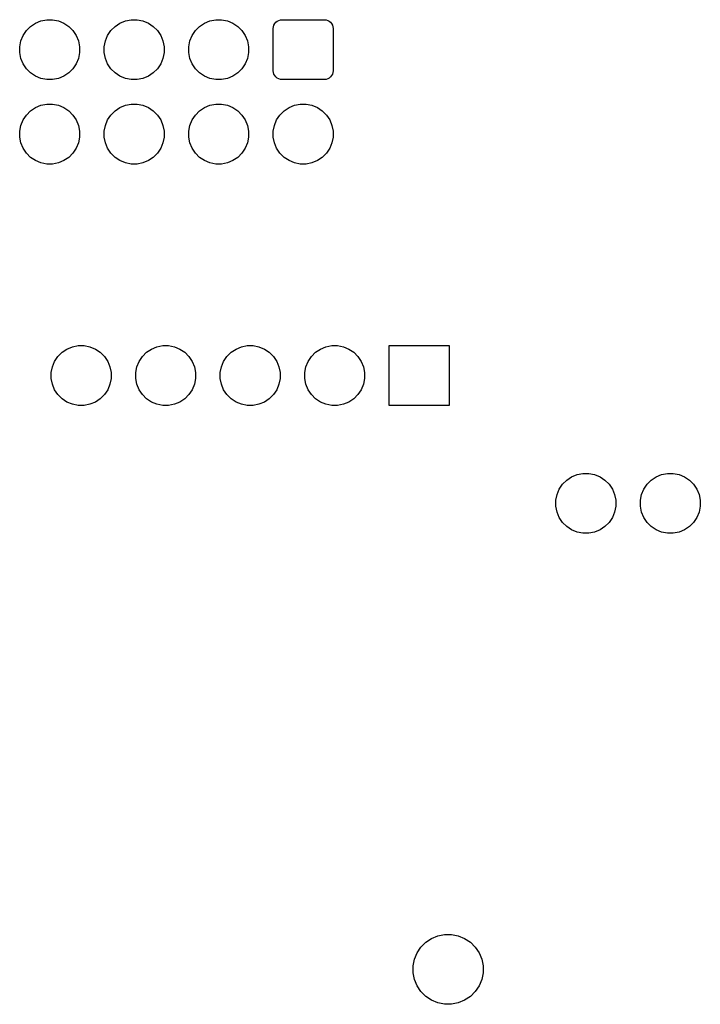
# Model space of a CAD drawing. Extents: x 0.02 to 3.88, y 0.02 to 3.88.
# Tile 4 of 5: x 1.13 to 1.93, y 2.57 to 3.73. Entities that reach past the tile are written whole.
import ezdxf

# ---------------------------------------------------------------- set-up
doc = ezdxf.new("R2010")
doc.units = 0
doc.header["$MEASUREMENT"] = 0
doc.layers.add('BLACK', color=7, linetype='CONTINUOUS')

msp = doc.modelspace()

# ---------------------------------------------------------------- linework, layer by layer
at = {"layer": 'BLACK', "linetype": 'CONTINUOUS'}
for p, q in [((1.14778, 3.72825), (1.15423, 3.73092)), ((1.15423, 3.73092), (1.16108, 3.73228)), ((1.16108, 3.73228), (1.16806, 3.73228)), ((1.16806, 3.73228), (1.1749, 3.73092)), ((1.1749, 3.73092), (1.18135, 3.72825)), ((1.24778, 3.72825), (1.25423, 3.73092)), ((1.25423, 3.73092), (1.26108, 3.73228)), ((1.26108, 3.73228), (1.26806, 3.73228)), ((1.26806, 3.73228), (1.2749, 3.73092)), ((1.2749, 3.73092), (1.28135, 3.72825)), ((1.34778, 3.72825), (1.35423, 3.73092)), ((1.35423, 3.73092), (1.36108, 3.73228)), ((1.36108, 3.73228), (1.36806, 3.73228)), ((1.36806, 3.73228), (1.3749, 3.73092)), ((1.3749, 3.73092), (1.38135, 3.72825)), ((1.43219, 3.72923), (1.43377, 3.73053)), ((1.43377, 3.73053), (1.43557, 3.73149)), ((1.43557, 3.73149), (1.43752, 3.73208)), ((1.43752, 3.73208), (1.43956, 3.73228)), ((1.43956, 3.73228), (1.48958, 3.73228)), ((1.48958, 3.73228), (1.49161, 3.73208)), ((1.49161, 3.73208), (1.49357, 3.73149)), ((1.49357, 3.73149), (1.49537, 3.73053)), ((1.49537, 3.73053), (1.49695, 3.72923)), ((1.13317, 3.71363), (1.13704, 3.71944)), ((1.13704, 3.71944), (1.14198, 3.72437)), ((1.14198, 3.72437), (1.14778, 3.72825)), ((1.18135, 3.72825), (1.18715, 3.72437)), ((1.18715, 3.72437), (1.19209, 3.71944)), ((1.19209, 3.71944), (1.19597, 3.71363)), ((1.23317, 3.71363), (1.23704, 3.71944)), ((1.23704, 3.71944), (1.24198, 3.72437)), ((1.24198, 3.72437), (1.24778, 3.72825)), ((1.28135, 3.72825), (1.28715, 3.72437)), ((1.28715, 3.72437), (1.29209, 3.71944)), ((1.29209, 3.71944), (1.29597, 3.71363)), ((1.33317, 3.71363), (1.33704, 3.71944)), ((1.33704, 3.71944), (1.34198, 3.72437)), ((1.34198, 3.72437), (1.34778, 3.72825)), ((1.38135, 3.72825), (1.38715, 3.72437)), ((1.38715, 3.72437), (1.39209, 3.71944)), ((1.39209, 3.71944), (1.39597, 3.71363)), ((1.42913, 3.72186), (1.42933, 3.7239)), ((1.42913, 3.67184), (1.42913, 3.72186)), ((1.42933, 3.7239), (1.42993, 3.72585)), ((1.42993, 3.72585), (1.43089, 3.72765)), ((1.43089, 3.72765), (1.43219, 3.72923)), ((1.49695, 3.72923), (1.49824, 3.72765)), ((1.49824, 3.72765), (1.49921, 3.72585)), ((1.49921, 3.72585), (1.4998, 3.7239)), ((1.4998, 3.7239), (1.5, 3.72186)), ((1.5, 3.72186), (1.5, 3.67184)), ((1.12913, 3.70034), (1.1305, 3.70719)), ((1.1305, 3.70719), (1.13317, 3.71363)), ((1.19597, 3.71363), (1.19864, 3.70719)), ((1.19864, 3.70719), (1.2, 3.70034)), ((1.22913, 3.70034), (1.2305, 3.70719)), ((1.2305, 3.70719), (1.23317, 3.71363)), ((1.29597, 3.71363), (1.29864, 3.70719)), ((1.29864, 3.70719), (1.3, 3.70034)), ((1.32913, 3.70034), (1.3305, 3.70719)), ((1.3305, 3.70719), (1.33317, 3.71363)), ((1.39597, 3.71363), (1.39864, 3.70719)), ((1.39864, 3.70719), (1.4, 3.70034)), ((1.12913, 3.69336), (1.12913, 3.70034)), ((1.2, 3.70034), (1.2, 3.69336)), ((1.22913, 3.69336), (1.22913, 3.70034)), ((1.3, 3.70034), (1.3, 3.69336)), ((1.32913, 3.69336), (1.32913, 3.70034)), ((1.4, 3.70034), (1.4, 3.69336)), ((1.1305, 3.68651), (1.12913, 3.69336)), ((1.13317, 3.68007), (1.1305, 3.68651)), ((1.19864, 3.68651), (1.19597, 3.68007)), ((1.2, 3.69336), (1.19864, 3.68651)), ((1.2305, 3.68651), (1.22913, 3.69336)), ((1.23317, 3.68007), (1.2305, 3.68651)), ((1.29864, 3.68651), (1.29597, 3.68007)), ((1.3, 3.69336), (1.29864, 3.68651)), ((1.3305, 3.68651), (1.32913, 3.69336)), ((1.33317, 3.68007), (1.3305, 3.68651)), ((1.39864, 3.68651), (1.39597, 3.68007)), ((1.4, 3.69336), (1.39864, 3.68651)), ((1.13704, 3.67426), (1.13317, 3.68007)), ((1.14198, 3.66933), (1.13704, 3.67426)), ((1.19209, 3.67426), (1.18715, 3.66933)), ((1.19597, 3.68007), (1.19209, 3.67426)), ((1.23704, 3.67426), (1.23317, 3.68007)), ((1.24198, 3.66933), (1.23704, 3.67426)), ((1.29209, 3.67426), (1.28715, 3.66933)), ((1.29597, 3.68007), (1.29209, 3.67426)), ((1.33704, 3.67426), (1.33317, 3.68007)), ((1.34198, 3.66933), (1.33704, 3.67426)), ((1.39209, 3.67426), (1.38715, 3.66933)), ((1.39597, 3.68007), (1.39209, 3.67426)), ((1.42933, 3.66981), (1.42913, 3.67184)), ((1.5, 3.67184), (1.4998, 3.66981)), ((1.14778, 3.66545), (1.14198, 3.66933)), ((1.15423, 3.66278), (1.14778, 3.66545)), ((1.16108, 3.66142), (1.15423, 3.66278)), ((1.16806, 3.66142), (1.16108, 3.66142)), ((1.1749, 3.66278), (1.16806, 3.66142)), ((1.18135, 3.66545), (1.1749, 3.66278)), ((1.18715, 3.66933), (1.18135, 3.66545)), ((1.24778, 3.66545), (1.24198, 3.66933)), ((1.25423, 3.66278), (1.24778, 3.66545)), ((1.26108, 3.66142), (1.25423, 3.66278)), ((1.26806, 3.66142), (1.26108, 3.66142)), ((1.2749, 3.66278), (1.26806, 3.66142)), ((1.28135, 3.66545), (1.2749, 3.66278)), ((1.28715, 3.66933), (1.28135, 3.66545)), ((1.34778, 3.66545), (1.34198, 3.66933)), ((1.35423, 3.66278), (1.34778, 3.66545)), ((1.36108, 3.66142), (1.35423, 3.66278)), ((1.36806, 3.66142), (1.36108, 3.66142)), ((1.3749, 3.66278), (1.36806, 3.66142)), ((1.38135, 3.66545), (1.3749, 3.66278)), ((1.38715, 3.66933), (1.38135, 3.66545)), ((1.42993, 3.66785), (1.42933, 3.66981)), ((1.43089, 3.66605), (1.42993, 3.66785)), ((1.43219, 3.66447), (1.43089, 3.66605)), ((1.43377, 3.66317), (1.43219, 3.66447)), ((1.43557, 3.66221), (1.43377, 3.66317)), ((1.43752, 3.66162), (1.43557, 3.66221)), ((1.43956, 3.66142), (1.43752, 3.66162)), ((1.48958, 3.66142), (1.43956, 3.66142)), ((1.49161, 3.66162), (1.48958, 3.66142)), ((1.49357, 3.66221), (1.49161, 3.66162)), ((1.49537, 3.66317), (1.49357, 3.66221)), ((1.49695, 3.66447), (1.49537, 3.66317)), ((1.49824, 3.66605), (1.49695, 3.66447)), ((1.49921, 3.66785), (1.49824, 3.66605)), ((1.4998, 3.66981), (1.49921, 3.66785)), ((1.14198, 3.62437), (1.14778, 3.62825)), ((1.14778, 3.62825), (1.15423, 3.63092)), ((1.15423, 3.63092), (1.16108, 3.63228)), ((1.16108, 3.63228), (1.16806, 3.63228)), ((1.16806, 3.63228), (1.1749, 3.63092)), ((1.1749, 3.63092), (1.18135, 3.62825)), ((1.18135, 3.62825), (1.18715, 3.62437)), ((1.24198, 3.62437), (1.24778, 3.62825)), ((1.24778, 3.62825), (1.25423, 3.63092)), ((1.25423, 3.63092), (1.26108, 3.63228)), ((1.26108, 3.63228), (1.26806, 3.63228)), ((1.26806, 3.63228), (1.2749, 3.63092)), ((1.2749, 3.63092), (1.28135, 3.62825)), ((1.28135, 3.62825), (1.28715, 3.62437)), ((1.34198, 3.62437), (1.34778, 3.62825)), ((1.34778, 3.62825), (1.35423, 3.63092)), ((1.35423, 3.63092), (1.36108, 3.63228)), ((1.36108, 3.63228), (1.36806, 3.63228)), ((1.36806, 3.63228), (1.3749, 3.63092)), ((1.3749, 3.63092), (1.38135, 3.62825)), ((1.38135, 3.62825), (1.38715, 3.62437)), ((1.44198, 3.62437), (1.44778, 3.62825)), ((1.44778, 3.62825), (1.45423, 3.63092)), ((1.45423, 3.63092), (1.46108, 3.63228)), ((1.46108, 3.63228), (1.46806, 3.63228)), ((1.46806, 3.63228), (1.4749, 3.63092)), ((1.4749, 3.63092), (1.48135, 3.62825)), ((1.48135, 3.62825), (1.48715, 3.62437)), ((1.1305, 3.60719), (1.13317, 3.61363)), ((1.13317, 3.61363), (1.13704, 3.61944)), ((1.13704, 3.61944), (1.14198, 3.62437)), ((1.18715, 3.62437), (1.19209, 3.61944)), ((1.19209, 3.61944), (1.19597, 3.61363)), ((1.19597, 3.61363), (1.19864, 3.60719)), ((1.2305, 3.60719), (1.23317, 3.61363)), ((1.23317, 3.61363), (1.23704, 3.61944)), ((1.23704, 3.61944), (1.24198, 3.62437)), ((1.28715, 3.62437), (1.29209, 3.61944)), ((1.29209, 3.61944), (1.29597, 3.61363)), ((1.29597, 3.61363), (1.29864, 3.60719)), ((1.3305, 3.60719), (1.33317, 3.61363)), ((1.33317, 3.61363), (1.33704, 3.61944)), ((1.33704, 3.61944), (1.34198, 3.62437)), ((1.38715, 3.62437), (1.39209, 3.61944)), ((1.39209, 3.61944), (1.39597, 3.61363)), ((1.39597, 3.61363), (1.39864, 3.60719)), ((1.4305, 3.60719), (1.43317, 3.61363)), ((1.43317, 3.61363), (1.43704, 3.61944)), ((1.43704, 3.61944), (1.44198, 3.62437)), ((1.48715, 3.62437), (1.49209, 3.61944)), ((1.49209, 3.61944), (1.49597, 3.61363)), ((1.49597, 3.61363), (1.49864, 3.60719)), ((1.12913, 3.60034), (1.1305, 3.60719)), ((1.19864, 3.60719), (1.2, 3.60034)), ((1.22913, 3.60034), (1.2305, 3.60719)), ((1.29864, 3.60719), (1.3, 3.60034)), ((1.32913, 3.60034), (1.3305, 3.60719)), ((1.39864, 3.60719), (1.4, 3.60034)), ((1.42913, 3.60034), (1.4305, 3.60719)), ((1.49864, 3.60719), (1.5, 3.60034)), ((1.12913, 3.59336), (1.12913, 3.60034)), ((1.1305, 3.58651), (1.12913, 3.59336)), ((1.2, 3.59336), (1.19864, 3.58651)), ((1.2, 3.60034), (1.2, 3.59336)), ((1.22913, 3.59336), (1.22913, 3.60034)), ((1.2305, 3.58651), (1.22913, 3.59336)), ((1.3, 3.59336), (1.29864, 3.58651)), ((1.3, 3.60034), (1.3, 3.59336)), ((1.32913, 3.59336), (1.32913, 3.60034)), ((1.3305, 3.58651), (1.32913, 3.59336)), ((1.4, 3.59336), (1.39864, 3.58651)), ((1.4, 3.60034), (1.4, 3.59336)), ((1.42913, 3.59336), (1.42913, 3.60034)), ((1.4305, 3.58651), (1.42913, 3.59336)), ((1.5, 3.59336), (1.49864, 3.58651)), ((1.5, 3.60034), (1.5, 3.59336)), ((1.13317, 3.58007), (1.1305, 3.58651)), ((1.13704, 3.57426), (1.13317, 3.58007)), ((1.19597, 3.58007), (1.19209, 3.57426)), ((1.19864, 3.58651), (1.19597, 3.58007)), ((1.23317, 3.58007), (1.2305, 3.58651)), ((1.23704, 3.57426), (1.23317, 3.58007)), ((1.29597, 3.58007), (1.29209, 3.57426)), ((1.29864, 3.58651), (1.29597, 3.58007)), ((1.33317, 3.58007), (1.3305, 3.58651)), ((1.33704, 3.57426), (1.33317, 3.58007)), ((1.39597, 3.58007), (1.39209, 3.57426)), ((1.39864, 3.58651), (1.39597, 3.58007)), ((1.43317, 3.58007), (1.4305, 3.58651)), ((1.43704, 3.57426), (1.43317, 3.58007)), ((1.49597, 3.58007), (1.49209, 3.57426)), ((1.49864, 3.58651), (1.49597, 3.58007)), ((1.14198, 3.56933), (1.13704, 3.57426)), ((1.14778, 3.56545), (1.14198, 3.56933)), ((1.18715, 3.56933), (1.18135, 3.56545)), ((1.19209, 3.57426), (1.18715, 3.56933)), ((1.24198, 3.56933), (1.23704, 3.57426)), ((1.24778, 3.56545), (1.24198, 3.56933)), ((1.28715, 3.56933), (1.28135, 3.56545)), ((1.29209, 3.57426), (1.28715, 3.56933)), ((1.34198, 3.56933), (1.33704, 3.57426)), ((1.34778, 3.56545), (1.34198, 3.56933)), ((1.38715, 3.56933), (1.38135, 3.56545)), ((1.39209, 3.57426), (1.38715, 3.56933)), ((1.44198, 3.56933), (1.43704, 3.57426)), ((1.44778, 3.56545), (1.44198, 3.56933)), ((1.48715, 3.56933), (1.48135, 3.56545)), ((1.49209, 3.57426), (1.48715, 3.56933)), ((1.15423, 3.56278), (1.14778, 3.56545)), ((1.16108, 3.56142), (1.15423, 3.56278)), ((1.16806, 3.56142), (1.16108, 3.56142)), ((1.1749, 3.56278), (1.16806, 3.56142)), ((1.18135, 3.56545), (1.1749, 3.56278)), ((1.25423, 3.56278), (1.24778, 3.56545)), ((1.26108, 3.56142), (1.25423, 3.56278)), ((1.26806, 3.56142), (1.26108, 3.56142)), ((1.2749, 3.56278), (1.26806, 3.56142)), ((1.28135, 3.56545), (1.2749, 3.56278)), ((1.35423, 3.56278), (1.34778, 3.56545)), ((1.36108, 3.56142), (1.35423, 3.56278)), ((1.36806, 3.56142), (1.36108, 3.56142)), ((1.3749, 3.56278), (1.36806, 3.56142)), ((1.38135, 3.56545), (1.3749, 3.56278)), ((1.45423, 3.56278), (1.44778, 3.56545)), ((1.46108, 3.56142), (1.45423, 3.56278)), ((1.46806, 3.56142), (1.46108, 3.56142)), ((1.4749, 3.56278), (1.46806, 3.56142)), ((1.48135, 3.56545), (1.4749, 3.56278)), ((1.19151, 3.3451), (1.19836, 3.34646)), ((1.19836, 3.34646), (1.20534, 3.34646)), ((1.20534, 3.34646), (1.21219, 3.3451)), ((1.29151, 3.3451), (1.29836, 3.34646)), ((1.29836, 3.34646), (1.30534, 3.34646)), ((1.30534, 3.34646), (1.31219, 3.3451)), ((1.39151, 3.3451), (1.39836, 3.34646)), ((1.39836, 3.34646), (1.40534, 3.34646)), ((1.40534, 3.34646), (1.41219, 3.3451)), ((1.49151, 3.3451), (1.49836, 3.34646)), ((1.49836, 3.34646), (1.50534, 3.34646)), ((1.50534, 3.34646), (1.51219, 3.3451)), ((1.56642, 3.27559), (1.56642, 3.34646)), ((1.56642, 3.34646), (1.63728, 3.34646)), ((1.63728, 3.34646), (1.63728, 3.27559)), ((1.17433, 3.33361), (1.17926, 3.33855)), ((1.17926, 3.33855), (1.18507, 3.34242)), ((1.18507, 3.34242), (1.19151, 3.3451)), ((1.21219, 3.3451), (1.21863, 3.34242)), ((1.21863, 3.34242), (1.22444, 3.33855)), ((1.22444, 3.33855), (1.22937, 3.33361)), ((1.27433, 3.33361), (1.27926, 3.33855)), ((1.27926, 3.33855), (1.28507, 3.34242)), ((1.28507, 3.34242), (1.29151, 3.3451)), ((1.31219, 3.3451), (1.31863, 3.34242)), ((1.31863, 3.34242), (1.32444, 3.33855)), ((1.32444, 3.33855), (1.32937, 3.33361)), ((1.37433, 3.33361), (1.37926, 3.33855)), ((1.37926, 3.33855), (1.38507, 3.34242)), ((1.38507, 3.34242), (1.39151, 3.3451)), ((1.41219, 3.3451), (1.41863, 3.34242)), ((1.41863, 3.34242), (1.42444, 3.33855)), ((1.42444, 3.33855), (1.42937, 3.33361)), ((1.47433, 3.33361), (1.47926, 3.33855)), ((1.47926, 3.33855), (1.48507, 3.34242)), ((1.48507, 3.34242), (1.49151, 3.3451)), ((1.51219, 3.3451), (1.51863, 3.34242)), ((1.51863, 3.34242), (1.52444, 3.33855)), ((1.52444, 3.33855), (1.52937, 3.33361)), ((1.16778, 3.32136), (1.17045, 3.32781)), ((1.17045, 3.32781), (1.17433, 3.33361)), ((1.22937, 3.33361), (1.23325, 3.32781)), ((1.23325, 3.32781), (1.23592, 3.32136)), ((1.26778, 3.32136), (1.27045, 3.32781)), ((1.27045, 3.32781), (1.27433, 3.33361)), ((1.32937, 3.33361), (1.33325, 3.32781)), ((1.33325, 3.32781), (1.33592, 3.32136)), ((1.36778, 3.32136), (1.37045, 3.32781)), ((1.37045, 3.32781), (1.37433, 3.33361)), ((1.42937, 3.33361), (1.43325, 3.32781)), ((1.43325, 3.32781), (1.43592, 3.32136)), ((1.46778, 3.32136), (1.47045, 3.32781)), ((1.47045, 3.32781), (1.47433, 3.33361)), ((1.52937, 3.33361), (1.53325, 3.32781)), ((1.53325, 3.32781), (1.53592, 3.32136)), ((1.16642, 3.31451), (1.16778, 3.32136)), ((1.16642, 3.30753), (1.16642, 3.31451)), ((1.23592, 3.32136), (1.23728, 3.31451)), ((1.23728, 3.31451), (1.23728, 3.30753)), ((1.26642, 3.31451), (1.26778, 3.32136)), ((1.26642, 3.30753), (1.26642, 3.31451)), ((1.33592, 3.32136), (1.33728, 3.31451)), ((1.33728, 3.31451), (1.33728, 3.30753)), ((1.36642, 3.31451), (1.36778, 3.32136)), ((1.36642, 3.30753), (1.36642, 3.31451)), ((1.43592, 3.32136), (1.43728, 3.31451)), ((1.43728, 3.31451), (1.43728, 3.30753)), ((1.46642, 3.31451), (1.46778, 3.32136)), ((1.46642, 3.30753), (1.46642, 3.31451)), ((1.53592, 3.32136), (1.53728, 3.31451)), ((1.53728, 3.31451), (1.53728, 3.30753)), ((1.16778, 3.30069), (1.16642, 3.30753)), ((1.17045, 3.29424), (1.16778, 3.30069)), ((1.23592, 3.30069), (1.23325, 3.29424)), ((1.23728, 3.30753), (1.23592, 3.30069)), ((1.26778, 3.30069), (1.26642, 3.30753)), ((1.27045, 3.29424), (1.26778, 3.30069)), ((1.33592, 3.30069), (1.33325, 3.29424)), ((1.33728, 3.30753), (1.33592, 3.30069)), ((1.36778, 3.30069), (1.36642, 3.30753)), ((1.37045, 3.29424), (1.36778, 3.30069)), ((1.43592, 3.30069), (1.43325, 3.29424)), ((1.43728, 3.30753), (1.43592, 3.30069)), ((1.46778, 3.30069), (1.46642, 3.30753)), ((1.47045, 3.29424), (1.46778, 3.30069)), ((1.53592, 3.30069), (1.53325, 3.29424)), ((1.53728, 3.30753), (1.53592, 3.30069)), ((1.17433, 3.28844), (1.17045, 3.29424)), ((1.17926, 3.2835), (1.17433, 3.28844)), ((1.22937, 3.28844), (1.22444, 3.2835)), ((1.23325, 3.29424), (1.22937, 3.28844)), ((1.27433, 3.28844), (1.27045, 3.29424)), ((1.27926, 3.2835), (1.27433, 3.28844)), ((1.32937, 3.28844), (1.32444, 3.2835)), ((1.33325, 3.29424), (1.32937, 3.28844)), ((1.37433, 3.28844), (1.37045, 3.29424)), ((1.37926, 3.2835), (1.37433, 3.28844)), ((1.42937, 3.28844), (1.42444, 3.2835)), ((1.43325, 3.29424), (1.42937, 3.28844)), ((1.47433, 3.28844), (1.47045, 3.29424)), ((1.47926, 3.2835), (1.47433, 3.28844)), ((1.52937, 3.28844), (1.52444, 3.2835)), ((1.53325, 3.29424), (1.52937, 3.28844)), ((1.18507, 3.27962), (1.17926, 3.2835)), ((1.19151, 3.27695), (1.18507, 3.27962)), ((1.19836, 3.27559), (1.19151, 3.27695)), ((1.20534, 3.27559), (1.19836, 3.27559)), ((1.21219, 3.27695), (1.20534, 3.27559)), ((1.21863, 3.27962), (1.21219, 3.27695)), ((1.22444, 3.2835), (1.21863, 3.27962)), ((1.28507, 3.27962), (1.27926, 3.2835)), ((1.29151, 3.27695), (1.28507, 3.27962)), ((1.29836, 3.27559), (1.29151, 3.27695)), ((1.30534, 3.27559), (1.29836, 3.27559)), ((1.31219, 3.27695), (1.30534, 3.27559)), ((1.31863, 3.27962), (1.31219, 3.27695)), ((1.32444, 3.2835), (1.31863, 3.27962)), ((1.38507, 3.27962), (1.37926, 3.2835)), ((1.39151, 3.27695), (1.38507, 3.27962)), ((1.39836, 3.27559), (1.39151, 3.27695)), ((1.40534, 3.27559), (1.39836, 3.27559)), ((1.41219, 3.27695), (1.40534, 3.27559)), ((1.41863, 3.27962), (1.41219, 3.27695)), ((1.42444, 3.2835), (1.41863, 3.27962)), ((1.48507, 3.27962), (1.47926, 3.2835)), ((1.49151, 3.27695), (1.48507, 3.27962)), ((1.49836, 3.27559), (1.49151, 3.27695)), ((1.50534, 3.27559), (1.49836, 3.27559)), ((1.51219, 3.27695), (1.50534, 3.27559)), ((1.51863, 3.27962), (1.51219, 3.27695)), ((1.52444, 3.2835), (1.51863, 3.27962)), ((1.63728, 3.27559), (1.56642, 3.27559)), ((1.78222, 3.1912), (1.78866, 3.19387)), ((1.78866, 3.19387), (1.79551, 3.19523)), ((1.79551, 3.19523), (1.80249, 3.19523)), ((1.80249, 3.19523), (1.80934, 3.19387)), ((1.80934, 3.19387), (1.81578, 3.1912)), ((1.88222, 3.1912), (1.88866, 3.19387)), ((1.88866, 3.19387), (1.89551, 3.19523)), ((1.89551, 3.19523), (1.90249, 3.19523)), ((1.90249, 3.19523), (1.90934, 3.19387)), ((1.90934, 3.19387), (1.91578, 3.1912)), ((1.7676, 3.17658), (1.77148, 3.18239)), ((1.77148, 3.18239), (1.77641, 3.18732)), ((1.77641, 3.18732), (1.78222, 3.1912)), ((1.81578, 3.1912), (1.82159, 3.18732)), ((1.82159, 3.18732), (1.82652, 3.18239)), ((1.82652, 3.18239), (1.8304, 3.17658)), ((1.8676, 3.17658), (1.87148, 3.18239)), ((1.87148, 3.18239), (1.87641, 3.18732)), ((1.87641, 3.18732), (1.88222, 3.1912)), ((1.91578, 3.1912), (1.92159, 3.18732)), ((1.92159, 3.18732), (1.92652, 3.18239)), ((1.92652, 3.18239), (1.9304, 3.17658)), ((1.76493, 3.17014), (1.7676, 3.17658)), ((1.8304, 3.17658), (1.83307, 3.17014)), ((1.86493, 3.17014), (1.8676, 3.17658)), ((1.9304, 3.17658), (1.93307, 3.17014)), ((1.76357, 3.16329), (1.76493, 3.17014)), ((1.76357, 3.15631), (1.76357, 3.16329)), ((1.83307, 3.17014), (1.83443, 3.16329)), ((1.83443, 3.16329), (1.83443, 3.15631)), ((1.86357, 3.16329), (1.86493, 3.17014)), ((1.86357, 3.15631), (1.86357, 3.16329)), ((1.93307, 3.17014), (1.93443, 3.16329)), ((1.93443, 3.16329), (1.93443, 3.15631)), ((1.76493, 3.14947), (1.76357, 3.15631)), ((1.7676, 3.14302), (1.76493, 3.14947)), ((1.83307, 3.14947), (1.8304, 3.14302)), ((1.83443, 3.15631), (1.83307, 3.14947)), ((1.86493, 3.14947), (1.86357, 3.15631)), ((1.8676, 3.14302), (1.86493, 3.14947)), ((1.93307, 3.14947), (1.9304, 3.14302)), ((1.93443, 3.15631), (1.93307, 3.14947)), ((1.77148, 3.13721), (1.7676, 3.14302)), ((1.77641, 3.13228), (1.77148, 3.13721)), ((1.82652, 3.13721), (1.82159, 3.13228)), ((1.8304, 3.14302), (1.82652, 3.13721)), ((1.87148, 3.13721), (1.8676, 3.14302)), ((1.87641, 3.13228), (1.87148, 3.13721)), ((1.92652, 3.13721), (1.92159, 3.13228)), ((1.9304, 3.14302), (1.92652, 3.13721)), ((1.78222, 3.1284), (1.77641, 3.13228)), ((1.78866, 3.12573), (1.78222, 3.1284)), ((1.79551, 3.12437), (1.78866, 3.12573)), ((1.80249, 3.12437), (1.79551, 3.12437)), ((1.80934, 3.12573), (1.80249, 3.12437)), ((1.81578, 3.1284), (1.80934, 3.12573)), ((1.82159, 3.13228), (1.81578, 3.1284)), ((1.88222, 3.1284), (1.87641, 3.13228)), ((1.88866, 3.12573), (1.88222, 3.1284)), ((1.89551, 3.12437), (1.88866, 3.12573)), ((1.90249, 3.12437), (1.89551, 3.12437)), ((1.90934, 3.12573), (1.90249, 3.12437)), ((1.91578, 3.1284), (1.90934, 3.12573)), ((1.92159, 3.13228), (1.91578, 3.1284)), ((1.61642, 2.64463), (1.62394, 2.64775)), ((1.62394, 2.64775), (1.63193, 2.64934)), ((1.63193, 2.64934), (1.64007, 2.64934)), ((1.64007, 2.64934), (1.64806, 2.64775)), ((1.64806, 2.64775), (1.65558, 2.64463)), ((1.59937, 2.62758), (1.60389, 2.63435)), ((1.60389, 2.63435), (1.60965, 2.64011)), ((1.60965, 2.64011), (1.61642, 2.64463)), ((1.65558, 2.64463), (1.66235, 2.64011)), ((1.66235, 2.64011), (1.66811, 2.63435)), ((1.66811, 2.63435), (1.67263, 2.62758)), ((1.59625, 2.62006), (1.59937, 2.62758)), ((1.67263, 2.62758), (1.67575, 2.62006)), ((1.59466, 2.61207), (1.59625, 2.62006)), ((1.59466, 2.60393), (1.59466, 2.61207)), ((1.67575, 2.62006), (1.67734, 2.61207)), ((1.67734, 2.61207), (1.67734, 2.60393)), ((1.59625, 2.59594), (1.59466, 2.60393)), ((1.67734, 2.60393), (1.67575, 2.59594)), ((1.59937, 2.58842), (1.59625, 2.59594)), ((1.60389, 2.58165), (1.59937, 2.58842)), ((1.67263, 2.58842), (1.66811, 2.58165)), ((1.67575, 2.59594), (1.67263, 2.58842)), ((1.60965, 2.57589), (1.60389, 2.58165)), ((1.66811, 2.58165), (1.66235, 2.57589)), ((1.61642, 2.57137), (1.60965, 2.57589)), ((1.62394, 2.56825), (1.61642, 2.57137)), ((1.63193, 2.56666), (1.62394, 2.56825)), ((1.64007, 2.56666), (1.63193, 2.56666)), ((1.64806, 2.56825), (1.64007, 2.56666)), ((1.65558, 2.57137), (1.64806, 2.56825)), ((1.66235, 2.57589), (1.65558, 2.57137))]:
    msp.add_line(p, q, dxfattribs=at)

doc.saveas('drawing.dxf')
